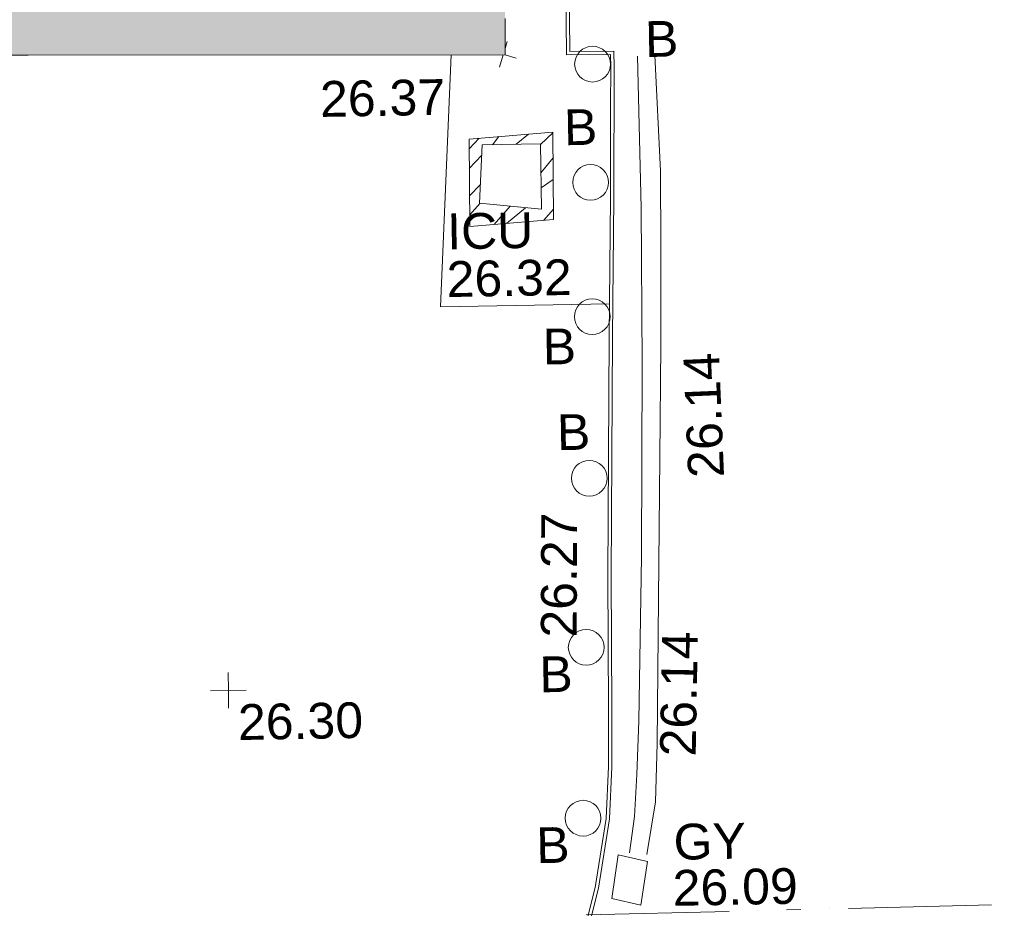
# Model space of a CAD drawing. Header units: millimetres. Extents: x -290717 to 520720, y -88450 to 287762.
# Tile 149 of 197: x -119470 to -109149, y 92825 to 102145. Entities that reach past the tile are written whole.
import ezdxf

# ---------------------------------------------------------------- set-up
doc = ezdxf.new("R2010")
doc.units = ezdxf.units.MM
for name, pattern in [('IMPORT-HIDDEN2 _3_', [4762.5, 3175, -1587.5]), ('IMPORT-UG_EIR_QLB2 _2_', [2750, 1500, -300.0000000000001, 0, -300.0000000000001, 150, -300.0000000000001, 0, -200]), ('IMPORT-UG_ELEC_STREET LIGHTING_QLB2 _2_', [2700, 1500, -300.0000000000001, 0, -250, 150, -300.0000000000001, 0, -200])]:
    doc.linetypes.add(name, pattern=pattern)
for name, color, linetype, lineweight, true_color in [('00_TOPO_EAVE', 7, 'Continuous', 9, 0x666666), ('00_TOPO_FOOTPATH', 7, 'Continuous', 9, 0xa50000), ('00_TOPO_FURN_BOLLARD', 7, 'Continuous', 9, 0x666666), ('00_TOPO_KERB_BOTTOM', 1, 'Continuous', 9, 0xff0000), ('00_TOPO_KERB_TOP', 7, 'Continuous', 9, 0xa500a5), ('00_TOPO_LEVEL_SPOT', 7, 'Continuous', 9, 0x666666), ('00_TOPO_ROAD_MARKING_YELLOW_CONTINUOUS', 40, 'Continuous', 9, 0xffbf00), ('00_TOPO_SERV_GULLY', 7, 'Continuous', 9, 0x5252a5), ('00_TOPO_SERV_IC', 5, 'Continuous', 9, 0x0000ff), ('12333-PUM-2D-U-0001-C01 - Rev2_REVIT IMPORT_dwg', 7, 'Continuous', 9, 0x767676), ('A_RHA_Line', 7, 'Continuous', 9, 0x00a600), ('PUM-CHAMBER EXTENTS', 6, 'IMPORT-HIDDEN2 _3_', 9, 0xff00ff), ('PUM-EIRCOMM-QLB2', 6, 'IMPORT-UG_EIR_QLB2 _2_', 9, 0xff00ff)]:
    doc.layers.add(name, color=color, linetype=linetype, lineweight=lineweight, true_color=true_color)
doc.layers.add('A_RHA_Detail', color=7, linetype='Continuous', lineweight=9)
doc.styles.add('Swis721 Lt BT_2', font='swissl.ttf', dxfattribs={"height": 375})

# ---------------------------------------------------------------- blocks, each defined once
blk = doc.blocks.new('12333-PUM-2D-U-0001-C01 - Rev2_REVIT IMPORT_dwg_MSL_Bollard_2-2077182-Site Location Plan Existing')
at = {"layer": '00_TOPO_FURN_BOLLARD', "color": 254, "true_color": 0xcccccc}
blk.add_circle((0, 0), 62.50000000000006, dxfattribs=at)
blk = doc.blocks.new('12333-PUM-2D-U-0001-C01 - Rev2_REVIT IMPORT_dwg_MSL_Eaves_SYM_1-V28-Site Location Plan Existing')
at = {"layer": '00_TOPO_EAVE', "color": 254, "true_color": 0xcccccc}
for p, q in [((52.09828929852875, 160.0274440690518), (116.0873754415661, 356.5791934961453)), ((-116.0873754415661, -356.5791934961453), (-5.18147907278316, -15.91566371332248)), ((356.5791934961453, -116.0873754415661), (49.09433909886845, -15.98307775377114))]:
    blk.add_line(p, q, dxfattribs=at)
blk = doc.blocks.new('12333-PUM-2D-U-0001-C01 - Rev2_REVIT IMPORT_dwg_MM-2077200-Site Location Plan Existing')
at = {"layer": '00_TOPO_LEVEL_SPOT', "color": 254, "true_color": 0xcccccc, "flags": 128}
for points in [[(500.0000000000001, 0), (0, 0), (0, 500.0000000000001)], [(0, -500.0000000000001), (0, 0), (-500.0000000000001, 0)]]:
    blk.add_lwpolyline(points, dxfattribs=at)
blk = doc.blocks.new('12333-PUM-2D-U-0001-C01 - Rev2_REVIT IMPORT_dwg_MGS62954_T2_Galway_ITM_3d_Rev1-2077680-Site Location Plan Existing')
at = {"layer": '00_TOPO_FOOTPATH', "color": 254, "true_color": 0xcccccc, "flags": 128}
blk.add_lwpolyline([(533790418.9706494, 725656548.9283464), (533788650.0000001, 725656550.0000002), (533788807.5523942, 725659189.0025963)], dxfattribs=at)
at = {"layer": '00_TOPO_KERB_BOTTOM', "color": 254, "true_color": 0xcccccc, "flags": 128}
blk.add_lwpolyline([(533790013.7453933, 725649748.3370235), (533790197.428335, 725650423.234167), (533790325.1319355, 725651150.787994), (533790358.5174907, 725651695.6996207), (533790372.0777857, 725652298.0845962), (533790386.6595162, 725653694.898579), (533790444.6891191, 725656206.1368569), (533790484.6137324, 725657657.8659874), (533790510.8498182, 725659025.1859691), (533790510.2568768, 725659198.96796), (533790050.4723015, 725659203.2619904), (533790058.1953599, 725660235.8037308)], dxfattribs=at)
at = {"layer": '00_TOPO_KERB_TOP', "color": 254, "true_color": 0xcccccc, "flags": 128}
blk.add_lwpolyline([(533789979.92371, 725649757.848569), (533790163.1044078, 725650430.9003417), (533790290.1862969, 725651154.9121513), (533790323.4092447, 725651697.1697338), (533790336.9494735, 725652298.6633189), (533790351.5313135, 725653695.4877826), (533790409.5678379, 725656207.025586), (533790449.4905589, 725657658.6859127), (533790467.8655436, 725658616.3167202), (533790475.7162287, 725659025.4630673), (533790475.2429937, 725659164.1609911), (533790015.045671, 725659168.4262267), (533790023.0667149, 725660236.4423951)], dxfattribs=at)
at = {"layer": '00_TOPO_ROAD_MARKING_YELLOW_CONTINUOUS', "color": 254, "true_color": 0xcccccc, "flags": 128}
for points in [[(533790530.0000001, 725650790.0000001), (533790590, 725651170.0000001), (533790620, 725651610), (533790650.0000001, 725652170.0000001), (533790710.0000001, 725653890), (533790750.0000001, 725655920.0000001), (533790770, 725657550), (533790760.0000001, 725659140.0000001)], [(533790940.0000002, 725659150), (533790980, 725657930.0000002), (533790970, 725657130), (533790950.0000001, 725656110), (533790920.0000001, 725654930.0000001), (533790880.0000001, 725653450.0000002), (533790840, 725651930.0000002), (533790810.0000002, 725651320.0000002), (533790710.0000001, 725650770)]]:
    blk.add_lwpolyline(points, dxfattribs=at)
at = {"layer": '00_TOPO_SERV_GULLY', "color": 254, "true_color": 0xcccccc}
for p, q in [((533790410.7, 725650771.2000002), (533790334.5, 725650314)), ((533790715.5000001, 725650695), (533790410.7, 725650771.2000002)), ((533790639.3000001, 725650237.8000002), (533790715.5000001, 725650695)), ((533790639.3000001, 725650237.8000002), (533790334.5, 725650314))]:
    blk.add_line(p, q, dxfattribs=at)
at = {"layer": '00_TOPO_SERV_IC', "color": 254, "true_color": 0xcccccc}
for p, q in [((533789077.2000001, 725657629.2000002), (533789115.3000001, 725658238.8000001)), ((533789724.9000001, 725658238.8000001), (533789115.3000001, 725658238.8000001)), ((533789724.9000002, 725657553), (533789724.9000001, 725658238.8000001)), ((533789077.2000001, 725657629.2000002), (533789724.9000002, 725657553))]:
    blk.add_line(p, q, dxfattribs=at)
for name, p, xscale, yscale, zscale in [('12333-PUM-2D-U-0001-C01 - Rev2_REVIT IMPORT_dwg_MSL_Eaves_SYM_1-V28-Site Location Plan Existing', (533789352.9831593, 725659185.6953315), 0.375, 0.375, 0.375), ('12333-PUM-2D-U-0001-C01 - Rev2_REVIT IMPORT_dwg_MSL_Bollard_2-2077182-Site Location Plan Existing', (533790286.2992824, 725659065.5995852), 3, 3, 3), ('12333-PUM-2D-U-0001-C01 - Rev2_REVIT IMPORT_dwg_MSL_Bollard_2-2077182-Site Location Plan Existing', (533790243.8899984, 725657826.3606064), 3, 3, 3), ('12333-PUM-2D-U-0001-C01 - Rev2_REVIT IMPORT_dwg_MSL_Bollard_2-2077182-Site Location Plan Existing', (533790237.1066171, 725656417.7532659), 3, 3, 3), ('12333-PUM-2D-U-0001-C01 - Rev2_REVIT IMPORT_dwg_MSL_Bollard_2-2077182-Site Location Plan Existing', (533790176.5532318, 725654723.6494162), 3, 3, 3), ('12333-PUM-2D-U-0001-C01 - Rev2_REVIT IMPORT_dwg_MSL_Bollard_2-2077182-Site Location Plan Existing', (533790113.2166968, 725652951.6813059), 3, 3, 3), ('12333-PUM-2D-U-0001-C01 - Rev2_REVIT IMPORT_dwg_MM-2077200-Site Location Plan Existing', (533786354.9216581, 725652565.4176444), 0.375, 0.375, 0.375), ('12333-PUM-2D-U-0001-C01 - Rev2_REVIT IMPORT_dwg_MSL_Bollard_2-2077182-Site Location Plan Existing', (533790049.204254, 725651160.8033038), 3, 3, 3)]:
    blk.add_blockref(name, p, dxfattribs=dict(xscale=xscale, yscale=yscale, zscale=zscale))
at = {"layer": '00_TOPO_FOOTPATH', "color": 251, "true_color": 0x666666, "insert": (533787424.0518873, 725658936.6674911), "char_height": 375, "width": 1495.902363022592, "attachment_point": 1, "line_spacing_factor": 1.005061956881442, "style": 'Swis721 Lt BT_2'}
blk.add_mtext('26.37', dxfattribs=at)
at = {"layer": '00_TOPO_FURN_BOLLARD', "char_height": 375, "width": 398.9072968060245, "attachment_point": 1, "line_spacing_factor": 1.005061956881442, "style": 'Swis721 Lt BT_2'}
for insert in [(533790840.2788325, 725659505.4410203), (533789975.1943569, 725658595.1481421), (533789712.3064213, 725656299.7333977), (533789845.4975771, 725655398.940407), (533789617.2264858, 725652863.1886306), (533789553.2140431, 725651072.3106283)]:
    blk.add_mtext('B', dxfattribs=dict(at, insert=insert))
at = {"layer": '00_TOPO_KERB_BOTTOM', "color": 251, "true_color": 0x666666, "insert": (533790865.5261343, 725651798.027913), "char_height": 375, "width": 1495.902363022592, "attachment_point": 1, "rotation": 87.9803712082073, "line_spacing_factor": 1.005061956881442, "style": 'Swis721 Lt BT_2'}
blk.add_mtext('26.14', dxfattribs=at)
at = {"layer": '00_TOPO_KERB_TOP', "color": 251, "true_color": 0x666666, "insert": (533789639.928782, 725653062.8172147), "char_height": 375, "width": 1495.902363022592, "attachment_point": 1, "rotation": 88.83606858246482, "line_spacing_factor": 1.005061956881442, "style": 'Swis721 Lt BT_2'}
blk.add_mtext('26.27', dxfattribs=at)
at = {"layer": '00_TOPO_LEVEL_SPOT', "insert": (533786449.9808528, 725652418.0102246), "char_height": 375, "width": 1495.902363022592, "attachment_point": 1, "line_spacing_factor": 1.005061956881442, "style": 'Swis721 Lt BT_2'}
blk.add_mtext('26.30', dxfattribs=at)
at = {"layer": '00_TOPO_ROAD_MARKING_YELLOW_CONTINUOUS', "color": 251, "true_color": 0x666666, "insert": (533791214.6824021, 725654703.5287501), "char_height": 375, "width": 1495.902363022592, "attachment_point": 1, "rotation": 91.38123580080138, "line_spacing_factor": 1.005061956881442, "style": 'Swis721 Lt BT_2'}
blk.add_mtext('26.14', dxfattribs=at)
at = {"layer": '00_TOPO_SERV_GULLY', "color": 251, "true_color": 0x666666, "char_height": 375, "attachment_point": 1, "line_spacing_factor": 1.005061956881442, "style": 'Swis721 Lt BT_2'}
for s, insert, width in [('GY', (533790993.0556883, 725651082.89782), 821.5590755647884), ('26.09', (533790975.4800175, 725650599.8750913), 1495.902363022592)]:
    blk.add_mtext(s, dxfattribs=dict(at, insert=insert, width=width))
at = {"layer": '00_TOPO_SERV_IC', "color": 251, "true_color": 0x666666, "char_height": 375, "attachment_point": 1, "line_spacing_factor": 1.005061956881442, "style": 'Swis721 Lt BT_2'}
for s, insert, width in [('ICU', (533788731.7874308, 725657525.188847), 1021.012723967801), ('26.32', (533788717.8766058, 725657024.7304194), 1495.902363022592)]:
    blk.add_mtext(s, dxfattribs=dict(at, insert=insert, width=width))
blk = doc.blocks.new('12333-PUM-2D-U-0001-C01 - Rev2_REVIT IMPORT_dwg-1620468-Site Location Plan Existing')
at = {"layer": 'PUM-CHAMBER EXTENTS', "true_color": 0xffaaff}
h = blk.add_hatch(dxfattribs=at)
h.set_pattern_fill('FP_3', color=211, style=0, pattern_type=2)
h.set_pattern_definition([(45, (-533641079.65, -725615854.3560001), (-265.1650429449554, 265.1650429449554), []), (45, (-533640902.873, -725615854.3560001), (-265.1650429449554, 265.1650429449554), [])])
h.paths.add_polyline_path([(147889.3501529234, 41530.64382134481), (148769.3501529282, 41587.64382137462), (148778.35015289, 42504.64382139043), (147898.3501528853, 42447.6438213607), (147891.7650039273, 41776.69030800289)])
h.paths.add_polyline_path([(148645.2501529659, 41698.64382131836), (147997.5501528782, 41774.8438213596), (148035.6501528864, 42384.44382129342), (148645.2501528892, 42384.44382133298), (148645.2501529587, 41763.5381758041)])
at = {"layer": 'PUM-CHAMBER EXTENTS', "color": 211, "linetype": 'Continuous', "true_color": 0xffaaff, "flags": 128}
blk.add_lwpolyline([(147898.3501528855, 42447.64382136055), (147889.3501529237, 41530.64382134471), (148769.3501529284, 41587.64382137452), (148778.3501528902, 42504.64382139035)], close=True, dxfattribs=at)
at = {"layer": 'PUM-EIRCOMM-QLB2', "color": 211, "true_color": 0xffaaff}
blk.add_line((148984.3501528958, 34291.64382128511), (156976.5134801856, 34350.51979031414), dxfattribs=at)
blk.add_blockref('12333-PUM-2D-U-0001-C01 - Rev2_REVIT IMPORT_dwg_MGS62954_T2_Galway_ITM_3d_Rev1-2077680-Site Location Plan Existing', (-533641079.6498471, -725615854.3561786))

msp = doc.modelspace()

# ---------------------------------------------------------------- hatches: boundary and pattern name
at = {"layer": 'A_RHA_Detail', "true_color": 0xc0c0c0}
h = msp.add_hatch(color=9, dxfattribs=at)
h.paths.add_polyline_path([(-80880.60083898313, -68502.79057078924), (-80400.86592458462, -68483.4150911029), (-80400.86592458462, -62984.64684182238), (-24474.85765180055, -63009.32043784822), (-24456.14471274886, -50840.30023854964), (-36622.55041054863, -50831.65104346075), (-36622.5504104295, -44228.57792609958), (-50959.05265825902, -44213.68205212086), (-50959.05265825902, -42573.78171509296), (-54563.93258049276, -42571.21897729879), (-54565.69773355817, -45054.17447471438), (-92408.82109324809, -45027.27149617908), (-92411.78875845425, -49201.74309219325), (-100061.9988811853, -49201.74309219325), (-100052.221444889, -64852.82557835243), (-86120.90825231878, -64852.82557835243), (-86092.16626519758, -62957.90041523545), (-84861.10047611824, -62957.90041520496), (-84854.79054275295, -68240.10973718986), (-80870.60226895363, -68240.10973718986)])
h.paths.add_polyline_path([(-137238.9269955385, -68461.93840922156), (-132719.7426408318, -68433.06336920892), (-132847.0731201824, -62850.0428228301), (-130454.6837966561, -62916.63108081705), (-130498.2830220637, -61355.8539363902), (-117581.136331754, -61423.42893434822), (-117492.3908565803, -49183.91309186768), (-125136.5200282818, -49178.47881939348), (-125133.5727033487, -45032.61887132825), (-163007.1824077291, -45005.69421944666), (-163007.1824077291, -44090.29634113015), (-163123.8521375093, -44090.21339942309), (-163122.6389897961, -42383.751842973), (-166563.8543420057, -42383.75184295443), (-166565.0349082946, -44044.3982420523), (-193158.4656786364, -44025.49275802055), (-193195.152889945, -62863.6565097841), (-137269.7106414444, -62916.63108078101), (-137254.3708868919, -65679.90523788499)])
h.paths.add_polyline_path([(120310.9497607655, -32334.2823016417), (120312.4652266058, -31610.73011961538), (133451.2244789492, -31638.24899384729), (133469.2230092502, -19717.98315777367), (121295.7536929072, -19692.48606427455), (121319.8434528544, -8190.941560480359), (112277.0825929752, -8172.001674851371), (112263.1769726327, -14811.12345451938), (78285.85310969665, -14739.95861435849), (78292.82277619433, -8167.077575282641), (76545.55099677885, -8163.40371230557), (69355.76844230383, -8152.931592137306), (69353.66597202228, -9156.746357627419), (68372.60878942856, -9154.691552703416), (68372.60878942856, -13705.52853212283), (69333.72334743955, -13707.54156767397), (69325.07112544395, -16249.53369225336), (66623.4489111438, -16249.53369225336), (66619.79243932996, -17995.29925522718), (65989.07757491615, -17995.29925522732), (65985.44262769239, -19730.78799479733), (57152.23993372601, -19712.28702423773), (57127.42535098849, -31559.89461998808), (70277.87165423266, -31587.43801817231), (70277.87165428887, -32271.74147154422), (78263.96947906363, -32285.12944888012), (78266.62669288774, -31019.79372153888), (112335.8856506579, -31091.15111856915), (112335.8856506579, -32317.57330550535), (119781.4233959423, -32333.17321910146)])
h.paths.add_polyline_path([(7503.71740934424, -1791.43926322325), (15482.43097389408, -674.0213230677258), (15484.0826184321, 148.1327206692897), (56188.28042539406, 205.5276654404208), (56155.8432600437, 14338.31663138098), (18016.62665932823, 14236.4814953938), (17967.9025208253, 34313.18372075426), (21727.10644861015, 34324.06926249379), (21708.9097307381, 40608.10218319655), (18009.66447156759, 40608.10218325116), (17995.54603703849, 45483.75063445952), (9770.084212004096, 45420.63294734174), (3966.216019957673, 45443.14492469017), (3984.771235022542, 14176.56786831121), (1023.062455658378, 14176.56786840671), (-276.5134647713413, 14190.52623465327), (-231.6790044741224, 5976.811441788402), (-226.4491536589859, 193.7444677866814), (1220.250839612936, 179.5999159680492), (7477.609307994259, 143.2867556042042), (7488.638446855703, -674.0213230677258)])
h.paths.add_polyline_path([(77755.59663317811, 53.47451145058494), (77729.51881611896, 1699.844979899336), (94464.47132486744, 1659.976083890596), (94606.37913471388, 17991.39023626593), (88810.41901146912, 18015.03260816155), (88799.89418497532, 14436.74271609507), (69413.88950349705, 14457.87738898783), (69377.35724448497, 99.62816357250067), (70760.85642036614, 92.0068082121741)])
h.paths.add_polyline_path([(61252.12079698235, 46453.95617369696), (105774.7348988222, 46472.68783510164), (105768.2642197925, 61852.61234310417), (92285.13876306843, 61852.61234310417), (92308.59670397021, 65784.30757142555), (96107.46680002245, 65767.6044524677), (96059.6808111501, 75209.20847378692), (101084.8427276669, 75071.88872768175), (104988.0046543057, 74765.36560410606), (108403.6894220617, 74363.84089439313), (112009.2703903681, 73787.25420864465), (115645.3524814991, 73049.69667210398), (116890.8108050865, 72761.69136255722), (120208.9929832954, 71893.18353872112), (120865.241739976, 71703.68487155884), (124135.6329505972, 70669.67317909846), (127435.6253142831, 69480.50055823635), (127820.4368655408, 69394.93141813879), (128274.3081769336, 69331.69585757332), (128731.879114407, 69306.66104520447), (129189.9401456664, 69320.00258265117), (129645.2782985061, 69371.62688830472), (130094.6997111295, 69461.17185607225), (130535.0520071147, 69588.00939078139), (130963.2464342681, 69751.2498188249), (131376.279516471, 69949.74812593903), (131771.254123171, 70182.11198906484), (132162.5575600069, 70460.54046602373), (132496.0921582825, 70741.69081117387), (132820.8713676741, 71064.98072578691), (133117.4593294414, 71414.31364276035), (133383.77568926, 71787.23923958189), (133616.5473239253, 72178.53728446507), (133817.1647262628, 72590.54524901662), (133982.6025969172, 73017.89547517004), (134111.7005086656, 73457.59040804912), (134203.5529320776, 73906.545904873), (134257.5155882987, 74361.61286220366), (134272.5462649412, 74819.59931534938), (134250.5259874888, 75277.29281749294), (134189.6227572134, 75731.48297750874), (134090.9274700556, 76178.98397761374), (133955.1324028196, 76616.65691996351), (133783.1900598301, 77041.4318434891), (133576.3064937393, 77450.3292564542), (133335.9328436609, 77840.48103831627), (133063.7551572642, 78209.15055536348), (132761.6825665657, 78553.75185442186), (132431.8338935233, 78871.86780505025), (132076.5227904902, 79161.26705200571), (131698.2415079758, 79419.91966864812), (131299.6434187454, 79646.01139199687), (131093.5942456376, 79746.34209763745), (132146.0467355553, 83110.22226149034), (122787.763295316, 86282.54285521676), (121604.3555410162, 82800.35918872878), (117095.9864226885, 83870.84033788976), (116841.9598400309, 83526.35449576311), (116120.5435466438, 91221.9361197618), (110237.7341284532, 91274.27491024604), (110194.3680786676, 90435.39030217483), (104988.0046543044, 90486.49901569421), (104973.2761846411, 94309.82427956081), (103746.1314668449, 94309.82427962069), (103839.9937121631, 122852.1474272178), (96365.09202303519, 122931.9599471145), (96350.3400238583, 123952.416858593), (104555.5505249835, 123902.1925258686), (104607.3234457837, 120248.5396157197), (125502.5015002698, 120134.193340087), (125662.0200253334, 137657.3796883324), (114479.5865733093, 137699.2256881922), (114382.3062641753, 129149.9458158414), (104644.1590035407, 129187.997507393), (104577.9931702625, 126217.3903165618), (101184.4926405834, 126159.1566967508), (101264.6166812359, 135959.2655565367), (89967.23177303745, 135988.8856164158), (89927.63362986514, 125823.6463181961), (93630.53562299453, 125840.7948842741), (93580.6568888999, 122931.9599471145), (88697.38835373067, 122904.7310127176), (88679.38989541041, 95739.0914377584), (86378.25848993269, 95739.0914377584), (86378.18187189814, 96178.10083375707), (83279.5074328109, 96200.92083330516), (83273.62493422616, 95735.74732136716), (70169.67509616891, 95733.22421950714), (70166.2684274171, 96272.07409350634), (66674.99731291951, 96257.14073659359), (66654.74538556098, 95755.71092140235), (65784.77231076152, 95755.71092140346), (65887.65094981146, 117470.6305650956), (53473.34271625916, 117487.9046429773), (53434.44066306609, 98570.4634906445), (40649.41626913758, 98570.46349066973), (40610.16711556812, 94406.01479082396), (38853.82372865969, 94410.36303444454), (38848.65589191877, 89463.65332732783), (40612.46601909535, 89518.45976927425), (40665.38257359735, 86257.73741131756), (38372.19584673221, 86305.7230928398), (38369.79373532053, 76901.0507917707), (50937.95125076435, 76944.40198877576), (50922.88567283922, 74598.78180893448), (56484.90611318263, 74588.85093774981), (56484.9061131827, 75194.85181998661), (92465.40372273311, 75233.02581663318), (92645.92783659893, 71766.64845097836), (89810.5550181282, 69362.83965827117), (85313.16173971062, 69360.94750424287), (85313.16173971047, 66907.40508090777), (75210.14498260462, 66903.15451592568), (75210.14498260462, 63815.70944554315), (70819.40014306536, 63815.70999204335), (70819.21601502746, 64253.35708063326), (69456.8341568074, 64253.35708063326), (69455.71957374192, 66901.99623168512), (61303.3285675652, 66898.56680686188), (61304.56054652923, 63970.32021231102), (70500.41048205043, 63970.32021223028), (70500.40885431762, 61852.59006210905), (61245.64388480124, 61848.69637492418), (61252.12079698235, 46455.07044720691)])
h.paths.add_polyline_path([(-17153.16561239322, 48569.32684293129), (-17153.16561227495, 60770.38083690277), (-29362.88357762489, 60774.7042869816), (-29362.88357762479, 67399.20394583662), (-43507.25361058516, 67405.01911302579), (-43488.53133082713, 69093.07334179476), (-45766.41866234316, 69109.32868391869), (-45794.34620035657, 67405.01911302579), (-47272.11273197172, 67404.21245453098), (-47272.44887636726, 66454.91798912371), (-86004.56386335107, 66468.6329952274), (-86006.66970790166, 60521.58362724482), (-92662.8772251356, 60521.58362724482), (-92666.53762789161, 50184.35611936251), (-79752.016597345, 50179.78302554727), (-79752.016597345, 48591.49323813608), (-17157.71631240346, 48569.32845421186)])
h.paths.add_polyline_path([(-201056.4185879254, 48628.75479108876), (-138377.9751621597, 48634.64535782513), (-138377.9751621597, 50133.28202330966), (-125467.710581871, 50134.49533928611), (-125468.6909603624, 60566.19036866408), (-132186.8595615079, 60565.86652591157), (-132187.4203588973, 66533.01978768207), (-170643.3098734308, 66805.61809689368), (-170643.3098732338, 67738.78475851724), (-200340.0100486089, 67488.93693767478), (-200348.7175167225, 60827.7802510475), (-201057.5650552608, 60827.71357562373), (-201056.6510294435, 51102.0431337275)])
h.paths.add_polyline_path([(-240051.5126725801, 54769.1949116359), (-239444.4902595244, 54811.10754483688), (-239186.5396225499, 54841.92927608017), (-238764.8191578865, 54940.98166103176), (-238382.4735933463, 55122.46891391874), (-237990.3402229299, 55354.87497237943), (-237269.2031026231, 55936.21514997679), (-237030.2712443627, 56228.66101920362), (-236793.0039600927, 56569.31473977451), (-236554.5880579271, 57004.26389721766), (-236432.7219585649, 57267.46508911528), (-236300.0815274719, 57753.26239002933), (-236250.7285154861, 58017.17885687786), (-236235.6490610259, 58516.21786795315), (-236233.2538430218, 58987.85640057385), (-236213.702979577, 59823.48083772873), (-236363.8287856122, 59820.8603820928), (-236634.0279869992, 60698.06075831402), (-236391.9547756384, 61432.1972634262), (-236225.4740089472, 61435.10319604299), (-236201.6036570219, 62637.68779599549), (-232563.5271750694, 62639.28734435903), (-232563.5271750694, 63049.03842407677), (-232732.1945866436, 63049.15302221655), (-232860.1521278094, 63457.9589027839), (-232731.6068089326, 63914.24862701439), (-232560.8209657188, 63914.24862701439), (-232521.9864006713, 70597.99604498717), (-240628.6947850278, 70598.85496274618), (-240629.7923196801, 72350.98321581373), (-246412.6011213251, 72347.36085937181), (-246412.6011213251, 70616.45923939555), (-254449.5805725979, 70618.60952619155), (-254454.637144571, 70754.06491724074), (-254469.7140363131, 73191.6627625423), (-263883.2532625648, 73267.83063692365), (-263902.4181505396, 68260.74348557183), (-263714.8217520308, 68259.82096576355), (-263552.9672900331, 67819.6543439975), (-263719.0883117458, 67392.20684197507), (-263913.629869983, 67392.20684288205), (-263956.7001914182, 58633.76423459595), (-260181.1963171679, 58611.22607638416), (-260192.3146984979, 56354.25111578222), (-257184.684388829, 56339.46086010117), (-257213.4419958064, 57092.93866025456), (-257338.5163846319, 57093.27331227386), (-257471.0109295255, 57531.7457231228), (-257338.5163845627, 58062.22513700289), (-257203.4956297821, 58064.06881293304), (-257173.5751889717, 58598.54056827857), (-256478.2273617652, 58575.27357918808), (-256478.2273617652, 58788.51859477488), (-256013.0091299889, 58911.92701537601), (-255397.0786589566, 58780.99767608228), (-255397.0786664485, 58595.98242230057), (-243809.8853614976, 58585.92793205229), (-243805.3570672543, 58352.04527760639), (-243740.9394682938, 57884.52572396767), (-243619.083060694, 57421.84877501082), (-243424.3877541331, 56943.65915328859), (-243247.1437899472, 56608.24157716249), (-243003.0710577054, 56249.99021479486), (-242732.2093200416, 55932.75703086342), (-242371.7230179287, 55603.12658814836), (-242141.2551255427, 55424.88676771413), (-241804.9643038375, 55216.88439829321), (-241529.464082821, 55077.02869058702), (-241100.6275144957, 54917.18295005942), (-240836.2134980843, 54840.82833179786), (-240453.4486196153, 54788.6078413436), (-240203.3756532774, 54776.52967577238)])
h.paths.add_polyline_path([(40276.69022620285, 59895.3641775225), (40328.62676026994, 69196.9439153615), (36588.99968782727, 69217.82459101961), (36619.46637569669, 74674.25962431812), (32264.36460075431, 74687.02318924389), (32233.48293864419, 69156.26826309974), (11916.69390488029, 69269.70959690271), (11966.66200108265, 78218.75165977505), (29087.50901742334, 78123.15526811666), (29143.44567202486, 88141.13700481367), (15719.34879623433, 88216.09212957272), (15732.60379610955, 90589.99788900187), (4594.294101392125, 90652.19003492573), (4525.129359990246, 78265.12250452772), (10096.76365550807, 78234.01258734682), (10077.43887221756, 74773.03821913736), (4547.641142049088, 74803.91453678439), (4465.579974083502, 60107.16002351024), (19125.89094757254, 60025.30234268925), (19139.86249371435, 62527.53804648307), (31738.59196305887, 62457.19146407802), (31724.55430855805, 59943.11609818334), (38369.79364222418, 59906.01157297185)])
h.paths.add_polyline_path([(-246083.0241259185, 72334.29150213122), (-246083.0594797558, 72334.30275087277), (-246208.2905500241, 72334.29150213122)])
h.paths.add_polyline_path([(-114575.3004830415, 112178.0758696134), (-114575.3246436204, 112178.0758696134), (-114707.2752166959, 115801.5811617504)])
h.paths.add_polyline_path([(-154699.9178766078, 101760.4080976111), (-114382.0503338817, 101776.0542915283), (-114382.0503338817, 106926.936016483), (-113755.641395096, 106927.1791078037), (-113757.5507412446, 111847.2721532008), (-114431.6837526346, 111847.2721532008), (-114431.8098651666, 112178.075869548), (-114575.3004830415, 112178.0758696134), (-114578.9984943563, 121707.2390834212), (-123056.9849702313, 121707.2390834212), (-123068.8201032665, 156452.7036899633), (-119381.2340625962, 156454.1347343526), (-119381.2340625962, 160165.8603541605), (-115501.031452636, 160167.3661472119), (-115503.3750945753, 166206.5793118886), (-132411.7987151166, 166599.6604729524), (-132411.8243306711, 166665.6603411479), (-135275.0124468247, 166664.5489553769), (-135275.0124468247, 166628.1883102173), (-135911.3205077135, 166628.1944503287), (-135911.3479256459, 166352.1604668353), (-152521.1633846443, 166345.7145607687), (-152518.3680955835, 159142.6836790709), (-150699.3133726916, 159117.9265656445), (-150755.6690356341, 122560.6912032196), (-151059.2005266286, 122560.6912032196), (-151061.0981347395, 121302.4374931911), (-154138.3148337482, 121372.6012653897), (-154138.3148337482, 121865.183451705), (-154704.3888425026, 121867.2611370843), (-154688.5451973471, 119352.3937021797), (-154745.5933227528, 119352.3715636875), (-154745.5763474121, 118722.1532660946), (-160794.1544526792, 118748.744283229), (-160794.1544527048, 119410.5425977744), (-163852.1622693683, 119422.408321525), (-163855.0715294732, 118762.2003111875), (-167568.6765459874, 118778.5256058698), (-166634.6619849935, 124395.1277019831), (-166843.6206842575, 124471.2090400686), (-167568.6765459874, 124707.6250904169), (-168028.2173235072, 124841.3808643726), (-168630.5006276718, 124991.3056740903), (-169238.2056070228, 125117.4693074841), (-169850.3952285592, 125219.6772877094), (-170466.1255403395, 125297.7720169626), (-171089.1102599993, 125351.8553033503), (-171704.4065937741, 125381.1774254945), (-172325.0479971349, 125386.3595015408), (-172782.2248668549, 125374.5832363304), (-173401.7764236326, 125337.4554476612), (-174019.3926983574, 125276.0328036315), (-174634.1213722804, 125190.4100127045), (-175245.0145766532, 125080.7190996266), (-176047.1958093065, 124895.7675261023), (-176665.4852587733, 124724.7228134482), (-177045.3001228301, 124609.1129151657), (-177631.5127793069, 124405.2077276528), (-176665.4852586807, 118818.5158793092), (-177558.9402083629, 118822.4435769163), (-177662.2853368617, 125263.4341236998), (-176365.3912352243, 126542.9270807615), (-159462.2970490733, 126319.9103917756), (-157057.7396790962, 128609.0850976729), (-157060.6673204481, 136153.1661957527), (-158638.8016610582, 137740.2441626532), (-159352.3735831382, 137740.2441626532), (-161634.4140635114, 140201.1078539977), (-168727.9404946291, 140256.8191147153), (-171035.0401162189, 137942.884730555), (-174184.1459014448, 137942.884730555), (-176460.1168228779, 140292.2858551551), (-177341.68569345, 140292.285855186), (-177341.7114445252, 140358.4281613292), (-183428.5803825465, 140356.0660244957), (-185921.6385984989, 137917.4639097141), (-185921.6385985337, 131757.309115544), (-186906.8767412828, 131756.9267734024), (-187725.3914540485, 130809.9989183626), (-187724.0588902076, 127376.1828149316), (-186481.0281350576, 126304.557648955), (-186479.4846755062, 122327.2959175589), (-185176.2828158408, 121059.4673825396), (-180304.1129154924, 121059.4673825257), (-180304.1136492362, 118802.0484409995), (-193555.3706955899, 118802.0484409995), (-193555.3686998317, 133117.8341649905), (-192593.6442938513, 133118.2073819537), (-192593.6442938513, 134200.8158367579), (-192224.6284783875, 134200.9592041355), (-192225.5653014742, 136615.0101267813), (-192595.0012461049, 136615.0101267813), (-192595.4357332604, 137734.4745166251), (-193589.2709668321, 137734.4746851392), (-193589.2685988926, 147474.5705834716), (-193163.2062206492, 147492.8644728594), (-192606.8095195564, 147551.4951472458), (-192359.9383250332, 147589.5931622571), (-192199.8207947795, 147616.5827293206), (-191882.7548926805, 147682.9245600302), (-191568.5380071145, 147761.6632019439), (-191020.2573150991, 147932.4221712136), (-190950.5841382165, 147955.8263236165), (-190647.7999969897, 148070.951423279), (-190349.769078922, 148197.8750093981), (-190056.9509284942, 148336.4013817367), (-189769.7970512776, 148486.316942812), (-189375.4954991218, 148717.2624196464), (-189132.9060261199, 148873.2749095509), (-188867.5421091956, 149059.0543930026), (-188609.6764469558, 149255.1087866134), (-188354.9814056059, 149465.3525772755), (-188079.6339208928, 149713.8792482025), (-187884.9836199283, 149901.8220103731), (-187538.2510284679, 150274.4802367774), (-187446.2998447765, 150378.396083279), (-187241.3270201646, 150629.2310214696), (-187046.3599558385, 150887.9197697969), (-186861.699277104, 151154.0634500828), (-186546.1373636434, 151669.8298752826), (-186524.4196769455, 151707.063245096), (-163675.289831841, 151669.8298752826), (-163687.5843044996, 148134.0767945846), (-157303.6541541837, 148136.4921063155), (-157303.6541541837, 155759.9150161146), (-157557.4317586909, 155765.0384228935), (-157555.9168973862, 166678.0466575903), (-187009.2021991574, 166699.7464767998), (-187013.0952111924, 162054.4009359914), (-188707.1775469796, 162044.5925187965), (-188705.9961893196, 155021.5333641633), (-188737.9999316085, 154650.5326603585), (-188799.0133970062, 154283.1866125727), (-188857.2045401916, 154035.4341107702), (-188966.1106131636, 153679.3368924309), (-189102.6200311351, 153332.8820747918), (-189265.8911677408, 152998.2056672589), (-189454.9174010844, 152677.3710606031), (-189645.2484685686, 152421.322012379), (-189916.9563410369, 152104.2450531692), (-190212.7041973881, 151809.4634871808), (-190530.6686598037, 151538.7947475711), (-190868.889367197, 151293.9075915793), (-191225.2810786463, 151076.3118324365), (-191597.6465194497, 150887.3490190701), (-192092.8415776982, 150682.5621956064), (-192485.2937347, 150569.6612301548), (-192903.8930807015, 150482.2408890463), (-193187.215491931, 150440.8868273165), (-193594.1866364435, 150407.1257787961), (-193594.5953882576, 151459.989522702), (-205369.2399268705, 151455.4201248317), (-205354.452352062, 113350.0822379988), (-207187.1580384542, 113349.3709450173), (-207184.3024929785, 105991.0636522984), (-205312.8709512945, 105991.0636522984), (-205311.2365670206, 101769.6553082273), (-175488.645120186, 101781.2285901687), (-175488.645120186, 110889.6985621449), (-154703.462766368, 110897.5679794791), (-154700.5193329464, 103310.2697088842)])
h.paths.add_polyline_path([(193735.9435692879, 113047.8274775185), (208865.0938716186, 114991.026643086), (208976.1154122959, 114126.6471161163), (216447.8967330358, 115086.3281915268), (216038.7305308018, 118271.970241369), (232648.5073383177, 120405.3421627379), (233425.9936153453, 114352.0734369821), (240632.2017567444, 115277.6440986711), (239854.8412683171, 121329.9334728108), (256406.8682407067, 123455.8879629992), (257091.7572256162, 118089.1198988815), (264572.287122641, 119040.8180953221), (261877.8350554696, 138524.7609215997), (259178.7147038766, 138221.6086023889), (259197.3483654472, 137439.0084132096), (254686.1480587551, 136897.0007613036), (255412.6810205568, 131314.8303174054), (240852.7447965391, 129522.4514055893), (239771.0426540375, 137918.8519126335), (240649.582243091, 138010.1984551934), (240062.3063116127, 142776.6750342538), (239165.7694641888, 142685.0143484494), (237630.9646614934, 151018.3171733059), (266172.8791088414, 154560.7889781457), (271297.187694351, 142612.4006970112), (276531.7397502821, 144861.0987145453), (274941.5029779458, 148527.903728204), (302074.530765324, 160134.9084326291), (300215.9323773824, 164320.1841173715), (301528.161327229, 164907.0997990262), (300405.1237791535, 167477.8916353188), (299016.6944531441, 166945.7181825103), (295626.7488506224, 174518.7544287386), (294333.0289184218, 177537.1551681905), (287288.847594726, 174518.7544287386), (289427.6893504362, 169661.0163464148), (272956.7816584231, 162557.1203578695), (271943.2187786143, 164897.4305293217), (267016.3118217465, 162764.0369715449), (268502.3094164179, 159357.043014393), (265200.4029571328, 157946.4096681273), (226856.4166955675, 153146.7821791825), (227510.3041274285, 148852.0205335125), (228280.9873164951, 141179.0007484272), (227302.3544112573, 141050.2812999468), (227895.3788231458, 136433.1758633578), (228748.5501749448, 136523.8855003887), (229602.307730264, 128023.7667641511), (217691.2359889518, 126493.8999679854), (217642.3600127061, 126874.4332670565), (215138.5007311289, 126552.8357430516), (215194.9980427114, 126112.9650749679), (215015.6132225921, 126089.9247571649), (214840.967257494, 127449.6644606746), (192258.7012018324, 124549.1816390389), (193486.3576426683, 114991.026643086)])
h.paths.add_polyline_path([(-78076.24179098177, 117605.518872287), (-78076.23951907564, 117610.0871212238), (-78070.31812256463, 129485.733079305), (-74723.15926546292, 129478.3852560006), (-74723.15926546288, 125435.7860625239), (-48015.64546089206, 125380.0246061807), (-47996.55031653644, 135872.5822179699), (-61198.159180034, 135901.5630078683), (-74714.72264147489, 135923.5088764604), (-74723.62876031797, 131865.2975510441), (-78070.31812256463, 131872.6421692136), (-78062.97909490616, 149549.768943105), (-58292.26570494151, 149541.5607197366), (-58292.26570494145, 148946.2407608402), (-37707.70924049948, 148937.6946534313), (-37707.70924049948, 159740.0690313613), (-44148.26955758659, 159742.7429641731), (-44148.26955758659, 162961.3319175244), (-49829.95437586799, 162961.3319175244), (-49830.92144141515, 160632.0129326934), (-78494.0902662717, 160643.9130440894), (-78494.0902662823, 161615.1537737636), (-78739.22585210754, 161615.2555472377), (-78691.79195364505, 168187.9195488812), (-90844.5764503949, 168126.8149080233), (-90962.52567696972, 152686.7636278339), (-89064.97866810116, 152685.97582136), (-89079.54115383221, 117610.0871212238), (-78374.80210165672, 117605.6428258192)])
h.paths.add_polyline_path([(69254.82576126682, 129235.9722870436), (69259.97086178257, 136167.7892474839), (86068.0992678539, 136131.0235193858), (86008.66431381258, 164703.3084147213), (58789.63167882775, 164723.5115811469), (58789.63167882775, 170119.2062865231), (54460.16324890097, 170122.4198087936), (54457.21717773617, 166153.2792453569), (47042.21516498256, 166158.7829869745), (47041.10931533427, 164668.9097040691), (39173.27935198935, 164674.7495545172), (39172.83712618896, 164078.9539098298), (17014.87910992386, 164095.400525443), (17002.38841206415, 147267.1142245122), (12659.63471563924, 147267.1142245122), (12653.6008753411, 139137.9291796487), (17031.41608901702, 139134.6797717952), (17024.58791744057, 129935.3194463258), (39191.34773726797, 129918.8662983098), (39191.34773726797, 129258.2867272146), (69014.0340609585, 129236.1510132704)])
h.paths.add_polyline_path([(39265.62356917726, 139467.8223435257), (33050.91021530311, 139484.1586867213), (33087.56357182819, 153427.9220784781), (39277.60130890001, 153411.6505991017), (39277.60130890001, 152830.3127277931), (43058.29603858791, 152820.3745823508), (43024.83899408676, 140092.5601633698), (39267.2657899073, 140092.5601633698)])
h.paths.add_polyline_path([(1979.548949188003, 189123.2414339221), (18699.10403225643, 189180.0465563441), (18678.46874727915, 195253.6675675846), (24349.02704558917, 195272.9334349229), (24334.96888369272, 199550.7690689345), (28829.78348971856, 199566.0403168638), (28798.35772162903, 208815.6446465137), (24334.94961552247, 208806.1514042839), (24333.90624838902, 209113.2475694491), (16811.59093053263, 209087.6902915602), (16806.58456496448, 208843.590909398), (6772.293057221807, 208809.4991440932), (6797.166076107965, 201488.5780549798), (-8471.058649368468, 201436.7038403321), (-8471.058649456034, 200429.0172029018), (-11856.09020773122, 200417.5164702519), (-11823.72827012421, 190892.3684139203), (-7614.729360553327, 190904.9356358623), (-7614.729360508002, 190170.8290169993), (-4608.619189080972, 190169.2993656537), (-4608.238782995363, 190916.8832264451), (1973.379031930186, 190939.2444093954), (1977.122761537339, 189837.3456606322)])
h.paths.add_polyline_path([(-20506.2213294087, 190640.028646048), (-20122.28942212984, 206347.1214480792), (-41550.34215554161, 207015.255795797), (-41462.26177905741, 210449.6195896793), (-31391.41053375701, 210152.0276719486), (-31078.64493158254, 223862.574366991), (-44305.08575746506, 224230.797228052), (-44490.79956595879, 211865.5542346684), (-47510.12209651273, 211942.9901386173), (-47722.57925074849, 203659.0205615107), (-47076.06680551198, 203635.3001466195), (-47175.4684425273, 199531.9403872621), (-46801.21126120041, 199520.4703265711), (-46873.68175963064, 195478.589946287), (-44600.40472249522, 195425.25597799), (-44685.88459510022, 192243.2795180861), (-38073.99929110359, 192135.6564361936), (-38104.39995468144, 191126.9722513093), (-21537.79264469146, 190668.5723413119)])
h.paths.add_polyline_path([(16801.02360974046, 195961.5001375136), (9656.615133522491, 196015.1086064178), (9643.83815057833, 199513.9922857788), (11631.77992465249, 199485.8321209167), (11631.79209405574, 203322.2460457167), (16806.58456511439, 203391.4855727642), (16801.04077099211, 195984.4293109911)])
h.paths.add_polyline_path([(122084.9263243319, 200536.2570557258), (122088.180516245, 206386.1947929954), (125211.1061637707, 206386.1947929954), (125211.1162733, 206645.8932838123), (126202.709897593, 206645.8932838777), (126203.0204768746, 207041.0477229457), (130401.4034740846, 206979.0758390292), (130444.269112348, 209883.2802976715), (126202.8383602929, 209945.883203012), (126203.0204768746, 214624.1281189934), (127364.7919503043, 214624.1281189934), (127365.2106673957, 225380.2058570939), (126159.8599207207, 225380.2527798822), (126207.4133336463, 241475.3410923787), (119482.541129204, 241495.8747302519), (119479.204156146, 246182.0096278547), (109943.9121324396, 246175.219673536), (109953.2702600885, 233033.3814297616), (115000.5285021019, 233033.3814296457), (114999.5792924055, 208653.4991933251), (112026.3032629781, 208653.4991933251), (112024.3519988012, 200538.6764491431), (122024.6079402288, 200536.271559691)])
h.paths.add_polyline_path([(30087.05071628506, 200986.75440713), (38030.67179073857, 201028.6865661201), (38030.67179073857, 202922.9731661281), (38109.89531489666, 202923.3913649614), (38067.25569093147, 208827.6066631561), (38013.35839375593, 208827.667223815), (38012.38630312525, 209012.5383931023), (30044.90685988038, 208970.4802974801), (30060.65944993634, 205986.3119354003)])
h.paths.add_polyline_path([(195986.2599411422, 205661.5722736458), (202896.8751332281, 206052.0074670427), (202676.886254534, 209945.7611691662), (195766.2710618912, 209555.325975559)])
h.paths.add_polyline_path([(-91652.40581580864, 206392.6172135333), (-79454.24421187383, 206432.5105635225), (-79629.29258199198, 238245.6998510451), (-68904.21147484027, 238215.095164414), (-68918.56040493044, 246314.0782553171), (-68756.515268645, 246312.9061543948), (-68755.20581930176, 246638.9786699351), (-79620.07671794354, 246651.3624133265), (-79606.5628449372, 247343.5411849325), (-82154.50636787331, 247318.0695596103), (-82154.50636787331, 247488.1275895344), (-91640.64698348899, 247472.5371040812), (-91638.72040628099, 246846.4753752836), (-131470.3702759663, 246641.42150215), (-131470.3702759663, 250159.5419305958), (-142857.1087886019, 250176.7939677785), (-142864.0554935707, 246220.0701029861), (-165118.8027587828, 246272.3986783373), (-165040.0492656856, 253907.936045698), (-178677.4727934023, 253929.5079730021), (-178699.5521575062, 238176.7234097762), (-138599.3373496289, 238209.4781454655), (-138548.4479938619, 206627.5237025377), (-126646.6702863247, 206572.2299428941), (-126666.6805510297, 234825.8818836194), (-124962.7180531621, 234825.9534805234), (-124969.0241559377, 234688.4891474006), (-91595.61129713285, 234664.3133306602), (-91650.87307429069, 207155.5994723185)])
h.paths.add_polyline_path([(142123.7078306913, 209113.5383730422), (152768.4446292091, 209127.3137315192), (152745.2992288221, 227012.6338093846), (142100.5623961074, 226998.8584508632), (142121.8067345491, 210582.5602414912)])
h.paths.add_polyline_path([(168998.8561285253, 209274.9592350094), (169026.8416078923, 226860.3446541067), (161686.6780313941, 226876.6646907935), (161647.6783165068, 209291.3037608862), (168846.6177107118, 209275.2977201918)])
h.paths.add_polyline_path([(49761.46820716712, 218476.567809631), (49794.00484362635, 223316.1680811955), (41274.07755979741, 223363.4010619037), (41273.58999769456, 223290.879563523), (32187.30576793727, 223351.9666549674), (32202.10532416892, 225553.2987455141), (20081.8372469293, 225634.7833114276), (20035.26675877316, 218707.7438838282), (31566.33951793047, 218630.2204926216), (31566.12891728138, 218598.8950898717), (49547.01686615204, 218478.0095661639)])
h.paths.add_polyline_path([(162361.9830851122, 234154.0520866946), (162366.6425722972, 241589.9129272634), (135261.1026964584, 241630.986197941), (135249.0888707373, 234197.8735112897), (160249.0277027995, 234157.467167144)])
h.paths.add_polyline_path([(176458.8604388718, 246709.572470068), (176516.248447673, 252173.1529805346), (168884.2833866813, 252253.3171281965), (168934.8652923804, 257068.9279575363), (164355.0504715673, 257117.0331241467), (164296.1746742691, 251511.8088120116), (164416.8965511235, 251510.5407811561), (164367.8024342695, 246836.5737543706), (172300.1975056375, 246753.2539686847)])

# ---------------------------------------------------------------- linework, layer by layer
at = {"layer": 'A_RHA_Line', "color": 7}
for p, q in [((-114382.0503338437, 101776.0542916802), (-114382.1982303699, 102157.1613928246)), ((-124381.0239007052, 101772.1739801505), (-119381.5371171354, 101774.1141361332)), ((-119381.5371171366, 101774.1141361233), (-114382.0503338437, 101776.0542916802))]:
    msp.add_line(p, q, dxfattribs=at)

# ---------------------------------------------------------------- block references
at = {"layer": '12333-PUM-2D-U-0001-C01 - Rev2_REVIT IMPORT_dwg', "color": 254, "linetype": 'IMPORT-UG_ELEC_STREET LIGHTING_QLB2 _2_', "true_color": 0xffd4d4, "rotation": 0.9999999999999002}
msp.add_blockref('12333-PUM-2D-U-0001-C01 - Rev2_REVIT IMPORT_dwg-1620468-Site Location Plan Existing', (-261895.0770586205, 55869.5817132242), dxfattribs=at)

doc.saveas('drawing.dxf')
